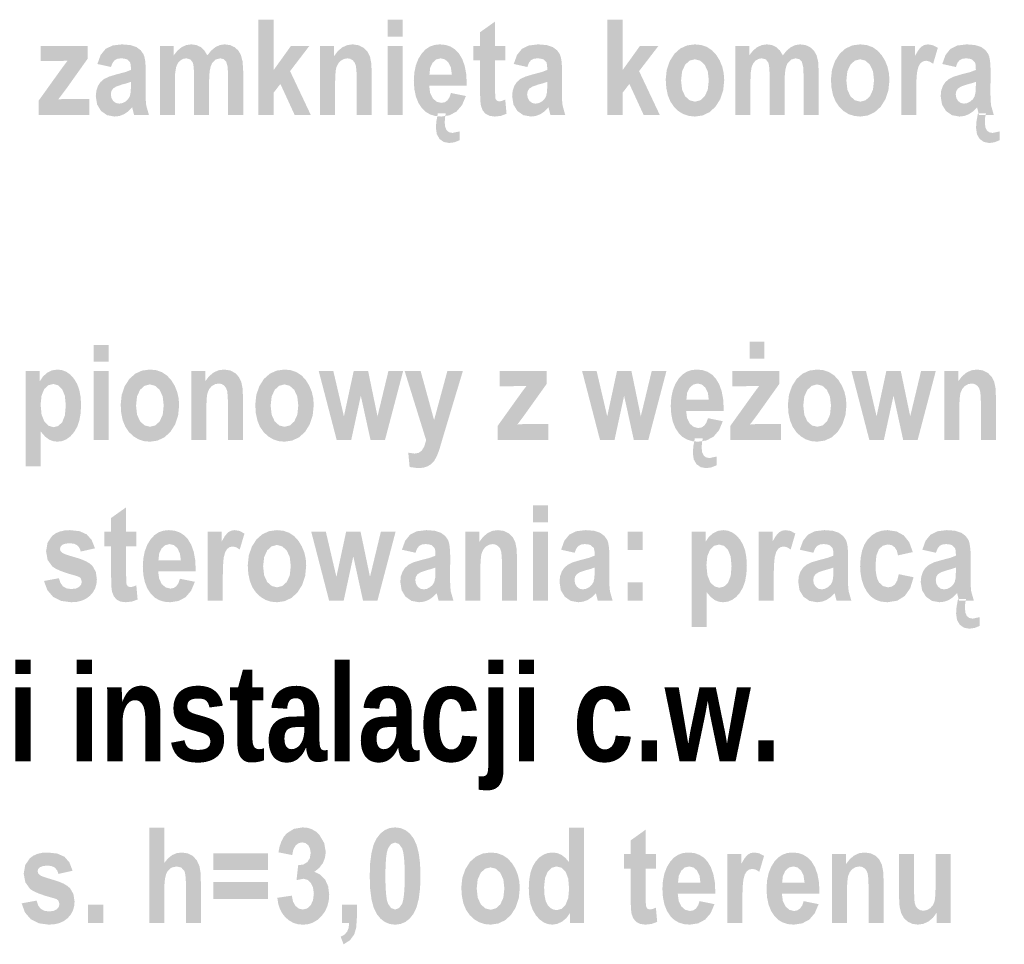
# Model space of a CAD drawing. Header units: millimetres. Extents: x -2626 to 2068, y -6169 to 7214.
# Tile 123 of 144: x -34 to 120, y -4641 to -4496. Entities that reach past the tile are written whole.
import ezdxf

# ---------------------------------------------------------------- set-up
doc = ezdxf.new("R2010")
doc.units = ezdxf.units.MM
doc.layers.get('0').update_dxf_attribs({"color": 252})

msp = doc.modelspace()

# ---------------------------------------------------------------- hatches: boundary and pattern name
h = msp.add_hatch(color=7)
h.dxf.hatch_style = 2
h.paths.add_polyline_path([(3.14, -4510.98), (3.14, -4496.03), (5.5, -4496.03), (5.5, -4503.96), (8.24, -4500.14), (11.13, -4500.14), (8.1, -4504.1), (11.35, -4510.98), (8.82, -4510.98), (6.58, -4506.11), (5.5, -4507.51), (5.5, -4510.98)])
h = msp.add_hatch(color=7)
h.paths.add_polyline_path([(23.4, -4498.68), (23.4, -4496.03), (25.75, -4496.03), (25.75, -4498.68)])
h.paths.add_polyline_path([(23.4, -4510.98), (23.4, -4500.14), (25.75, -4500.14), (25.75, -4510.98)])
h = msp.add_hatch(color=7)
h.dxf.hatch_style = 2
h.paths.add_polyline_path([(41.88, -4500.14), (41.88, -4502.43), (40.27, -4502.43), (40.27, -4506.8), (40.29, -4507.92), (40.34, -4508.44), (40.56, -4508.75), (40.93, -4508.85), (41.32, -4508.78), (41.87, -4508.57), (42.07, -4510.79), (41.2, -4511.12), (40.22, -4511.23), (39.41, -4511.12), (38.78, -4510.8), (38.33, -4510.28), (38.06, -4509.56), (38, -4509.19), (37.95, -4508.66), (37.93, -4507.99), (37.92, -4507.15), (37.92, -4502.43), (36.84, -4502.43), (36.84, -4500.14), (37.92, -4500.14), (37.92, -4497.99), (40.27, -4496.32), (40.27, -4500.14)])
h = msp.add_hatch(color=7)
h.dxf.hatch_style = 2
h.paths.add_polyline_path([(57.91, -4510.98), (57.91, -4496.03), (60.27, -4496.03), (60.27, -4503.96), (63.01, -4500.14), (65.91, -4500.14), (62.87, -4504.1), (66.12, -4510.98), (63.59, -4510.98), (61.35, -4506.11), (60.27, -4507.51), (60.27, -4510.98)])
h = msp.add_hatch(color=7)
h.dxf.hatch_style = 2
h.paths.add_polyline_path([(-31.36, -4510.98), (-31.36, -4508.74), (-28.02, -4504.08), (-27.31, -4503.11), (-26.82, -4502.46), (-27.9, -4502.5), (-31.03, -4502.52), (-31.03, -4500.14), (-23.68, -4500.14), (-23.68, -4502.17), (-27.08, -4506.95), (-28.28, -4508.53), (-27.48, -4508.48), (-27.06, -4508.46), (-23.42, -4508.46), (-23.42, -4510.98)])
h = msp.add_hatch(color=7)
h.paths.add_polyline_path([(-20.01, -4503.45), (-22.14, -4502.98), (-21.63, -4501.57), (-20.86, -4500.62), (-19.77, -4500.08), (-18.29, -4499.9), (-16.98, -4500.01), (-16.02, -4500.32), (-15.35, -4500.82), (-14.9, -4501.46), (-14.75, -4501.89), (-14.64, -4502.47), (-14.58, -4503.2), (-14.56, -4504.07), (-14.58, -4507.42), (-14.55, -4508.65), (-14.47, -4509.52), (-14.05, -4510.98), (-16.38, -4510.98), (-16.68, -4509.79), (-17.31, -4510.42), (-17.97, -4510.87), (-18.68, -4511.14), (-19.44, -4511.23), (-20.62, -4511.01), (-21.56, -4510.36), (-22.18, -4509.34), (-22.39, -4508.03), (-22.3, -4507.17), (-22.05, -4506.43), (-21.65, -4505.82), (-21.1, -4505.34), (-20.3, -4504.96), (-19.14, -4504.61), (-17.76, -4504.25), (-16.87, -4503.91), (-16.9, -4503.17), (-17, -4502.73), (-17.46, -4502.27), (-17.88, -4502.14), (-18.43, -4502.09), (-18.99, -4502.17), (-19.42, -4502.38), (-19.75, -4502.79)])
h.paths.add_polyline_path([(-16.87, -4505.78), (-17.44, -4505.98), (-18.26, -4506.2), (-19.17, -4506.51), (-19.69, -4506.84), (-19.95, -4507.24), (-20.03, -4507.74), (-19.94, -4508.31), (-19.66, -4508.78), (-19.24, -4509.1), (-18.72, -4509.2), (-18.22, -4509.12), (-17.73, -4508.87), (-17.32, -4508.49), (-17.05, -4508.05), (-16.91, -4507.39), (-16.87, -4506.35)])
h = msp.add_hatch(color=7)
h.dxf.hatch_style = 2
h.paths.add_polyline_path([(-12.33, -4500.14), (-10.17, -4500.14), (-10.17, -4501.63), (-9.56, -4500.87), (-8.9, -4500.33), (-8.18, -4500.01), (-7.39, -4499.9), (-6.6, -4500.01), (-5.91, -4500.33), (-5.34, -4500.87), (-4.89, -4501.63), (-4.27, -4500.87), (-3.62, -4500.33), (-2.92, -4500.01), (-2.17, -4499.9), (-1.33, -4500.01), (-0.61, -4500.34), (-0.03, -4500.86), (0.39, -4501.58), (0.65, -4502.6), (0.74, -4504.05), (0.74, -4510.98), (-1.62, -4510.98), (-1.62, -4504.79), (-1.7, -4503.44), (-1.91, -4502.63), (-2.29, -4502.23), (-2.87, -4502.09), (-3.58, -4502.28), (-4.13, -4502.84), (-4.34, -4503.31), (-4.49, -4503.95), (-4.58, -4504.77), (-4.61, -4505.78), (-4.61, -4510.98), (-6.97, -4510.98), (-6.97, -4505.04), (-6.98, -4504.24), (-7.02, -4503.59), (-7.08, -4503.1), (-7.16, -4502.77), (-7.55, -4502.26), (-8.19, -4502.09), (-8.69, -4502.18), (-9.15, -4502.44), (-9.53, -4502.87), (-9.78, -4503.46), (-9.93, -4504.36), (-9.98, -4505.71), (-9.98, -4510.98), (-12.33, -4510.98)])
h = msp.add_hatch(color=7)
h.dxf.hatch_style = 2
h.paths.add_polyline_path([(20.91, -4510.98), (18.55, -4510.98), (18.55, -4505.45), (18.52, -4504.07), (18.42, -4503.24), (18.23, -4502.75), (17.93, -4502.39), (17.54, -4502.17), (17.11, -4502.09), (16.54, -4502.19), (16.04, -4502.48), (15.63, -4502.93), (15.36, -4503.53), (15.28, -4503.94), (15.22, -4504.5), (15.18, -4505.21), (15.17, -4506.07), (15.17, -4510.98), (12.81, -4510.98), (12.81, -4500.14), (15, -4500.14), (15, -4501.74), (15.61, -4500.94), (16.31, -4500.36), (17.07, -4500.02), (17.92, -4499.9), (18.87, -4500.04), (19.66, -4500.44), (20.26, -4501.05), (20.64, -4501.81), (20.84, -4502.84), (20.91, -4504.25)])
h = msp.add_hatch(color=7)
h.paths.add_polyline_path([(33.35, -4507.53), (35.69, -4508.01), (35.09, -4509.43), (34.23, -4510.43), (33.13, -4511.03), (31.82, -4511.23), (30.89, -4511.14), (30.08, -4510.9), (29.37, -4510.48), (28.78, -4509.91), (28.23, -4509.07), (27.84, -4508.07), (27.6, -4506.92), (27.52, -4505.62), (27.6, -4504.33), (27.84, -4503.18), (28.24, -4502.16), (28.79, -4501.28), (29.37, -4500.68), (30.03, -4500.25), (30.77, -4499.99), (31.59, -4499.9), (32.49, -4499.99), (33.29, -4500.25), (33.99, -4500.69), (34.58, -4501.31), (35.12, -4502.21), (35.51, -4503.3), (35.75, -4504.59), (35.82, -4506.06), (35.81, -4506.39), (29.93, -4506.39), (30.08, -4507.53), (30.5, -4508.38), (31.11, -4508.91), (31.84, -4509.08), (32.36, -4508.99), (32.79, -4508.7), (33.12, -4508.21)])
h.paths.add_polyline_path([(33.49, -4504.63), (33.33, -4503.53), (32.94, -4502.73), (32.39, -4502.25), (31.73, -4502.09), (31.04, -4502.26), (30.48, -4502.76), (30.09, -4503.56), (29.97, -4504.63)])
h.paths.add_polyline_path([(31.29, -4510.72), (32.54, -4510.72), (32.41, -4511.37), (32.37, -4512.18), (32.45, -4512.91), (32.69, -4513.41), (33.07, -4513.7), (33.58, -4513.8), (34.71, -4513.56), (34.71, -4514.94), (33.88, -4515.27), (33.07, -4515.38), (32.22, -4515.22), (31.56, -4514.75), (31.13, -4514), (30.98, -4513), (31.06, -4511.98)])
h = msp.add_hatch(color=7)
h.paths.add_polyline_path([(45.33, -4503.45), (43.2, -4502.98), (43.71, -4501.57), (44.47, -4500.62), (45.56, -4500.08), (47.04, -4499.9), (48.35, -4500.01), (49.31, -4500.32), (49.99, -4500.82), (50.44, -4501.46), (50.58, -4501.89), (50.69, -4502.47), (50.75, -4503.2), (50.77, -4504.07), (50.75, -4507.42), (50.78, -4508.65), (50.87, -4509.52), (51.28, -4510.98), (48.96, -4510.98), (48.65, -4509.79), (48.03, -4510.42), (47.36, -4510.87), (46.65, -4511.14), (45.9, -4511.23), (44.72, -4511.01), (43.77, -4510.36), (43.15, -4509.34), (42.95, -4508.03), (43.03, -4507.17), (43.28, -4506.43), (43.69, -4505.82), (44.23, -4505.34), (45.03, -4504.96), (46.19, -4504.61), (47.58, -4504.25), (48.47, -4503.91), (48.43, -4503.17), (48.34, -4502.73), (47.87, -4502.27), (47.46, -4502.14), (46.91, -4502.09), (46.34, -4502.17), (45.91, -4502.38), (45.58, -4502.79)])
h.paths.add_polyline_path([(48.47, -4505.78), (47.89, -4505.98), (47.07, -4506.2), (46.17, -4506.51), (45.64, -4506.84), (45.39, -4507.24), (45.3, -4507.74), (45.4, -4508.31), (45.68, -4508.78), (46.1, -4509.1), (46.61, -4509.2), (47.11, -4509.12), (47.6, -4508.87), (48.02, -4508.49), (48.28, -4508.05), (48.42, -4507.39), (48.47, -4506.35)])
h = msp.add_hatch(color=7)
h.paths.add_polyline_path([(67.05, -4505.41), (67.21, -4503.89), (67.69, -4502.51), (68.42, -4501.37), (69.34, -4500.55), (70.42, -4500.06), (71.64, -4499.9), (72.65, -4500.01), (73.55, -4500.32), (74.33, -4500.85), (75, -4501.58), (75.54, -4502.46), (75.92, -4503.4), (76.15, -4504.42), (76.23, -4505.5), (76.07, -4507.09), (75.59, -4508.52), (74.85, -4509.7), (73.91, -4510.55), (72.83, -4511.06), (71.64, -4511.23), (70.7, -4511.13), (69.83, -4510.85), (69.05, -4510.38), (68.36, -4509.72), (67.79, -4508.88), (67.38, -4507.89), (67.14, -4506.73)])
h.paths.add_polyline_path([(69.46, -4505.56), (69.62, -4507.01), (70.1, -4508.05), (70.81, -4508.68), (71.66, -4508.89), (72.48, -4508.68), (73.18, -4508.04), (73.65, -4507), (73.81, -4505.54), (73.65, -4504.12), (73.16, -4503.09), (72.46, -4502.45), (71.62, -4502.24), (70.8, -4502.45), (70.1, -4503.09), (69.62, -4504.13)])
h = msp.add_hatch(color=7)
h.dxf.hatch_style = 2
h.paths.add_polyline_path([(77.98, -4500.14), (80.15, -4500.14), (80.15, -4501.63), (80.76, -4500.87), (81.42, -4500.33), (82.14, -4500.01), (82.92, -4499.9), (83.72, -4500.01), (84.4, -4500.33), (84.97, -4500.87), (85.43, -4501.63), (86.04, -4500.87), (86.7, -4500.33), (87.4, -4500.01), (88.15, -4499.9), (88.99, -4500.01), (89.71, -4500.34), (90.29, -4500.86), (90.71, -4501.58), (90.97, -4502.6), (91.05, -4504.05), (91.05, -4510.98), (88.69, -4510.98), (88.69, -4504.79), (88.62, -4503.44), (88.41, -4502.63), (88.03, -4502.23), (87.45, -4502.09), (86.74, -4502.28), (86.18, -4502.84), (85.97, -4503.31), (85.82, -4503.95), (85.74, -4504.77), (85.71, -4505.78), (85.71, -4510.98), (83.35, -4510.98), (83.35, -4505.04), (83.34, -4504.24), (83.3, -4503.59), (83.24, -4503.1), (83.16, -4502.77), (82.77, -4502.26), (82.13, -4502.09), (81.62, -4502.18), (81.16, -4502.44), (80.79, -4502.87), (80.53, -4503.46), (80.39, -4504.36), (80.34, -4505.71), (80.34, -4510.98), (77.98, -4510.98)])
h = msp.add_hatch(color=7)
h.paths.add_polyline_path([(92.98, -4505.41), (93.14, -4503.89), (93.62, -4502.51), (94.35, -4501.37), (95.27, -4500.55), (96.35, -4500.06), (97.57, -4499.9), (98.58, -4500.01), (99.48, -4500.32), (100.26, -4500.85), (100.93, -4501.58), (101.47, -4502.46), (101.85, -4503.4), (102.08, -4504.42), (102.16, -4505.5), (102, -4507.09), (101.52, -4508.52), (100.78, -4509.7), (99.84, -4510.55), (98.76, -4511.06), (97.58, -4511.23), (96.63, -4511.13), (95.76, -4510.85), (94.99, -4510.38), (94.29, -4509.72), (93.72, -4508.88), (93.31, -4507.89), (93.07, -4506.73)])
h.paths.add_polyline_path([(95.4, -4505.56), (95.56, -4507.01), (96.04, -4508.05), (96.74, -4508.68), (97.59, -4508.89), (98.41, -4508.68), (99.11, -4508.04), (99.58, -4507), (99.74, -4505.54), (99.58, -4504.12), (99.09, -4503.09), (98.39, -4502.45), (97.55, -4502.24), (96.73, -4502.45), (96.03, -4503.09), (95.55, -4504.13)])
h = msp.add_hatch(color=7)
h.dxf.hatch_style = 2
h.paths.add_polyline_path([(106.36, -4510.98), (104, -4510.98), (104, -4500.14), (106.18, -4500.14), (106.18, -4501.68), (106.71, -4500.79), (107.18, -4500.25), (107.66, -4499.99), (108.21, -4499.9), (109, -4500.04), (109.75, -4500.44), (109.02, -4502.94), (108.45, -4502.59), (107.92, -4502.47), (107.46, -4502.56), (107.05, -4502.83), (106.73, -4503.34), (106.52, -4504.14), (106.45, -4504.72), (106.4, -4505.49), (106.37, -4506.46), (106.36, -4507.63)])
h = msp.add_hatch(color=7)
h.paths.add_polyline_path([(112.58, -4503.45), (110.45, -4502.98), (110.96, -4501.57), (111.72, -4500.62), (112.81, -4500.08), (114.29, -4499.9), (115.61, -4500.01), (116.57, -4500.32), (117.24, -4500.82), (117.69, -4501.46), (117.84, -4501.89), (117.94, -4502.47), (118.01, -4503.2), (118.03, -4504.07), (118.01, -4507.42), (118.03, -4508.65), (118.12, -4509.52), (118.54, -4510.98), (116.21, -4510.98), (115.91, -4509.79), (115.28, -4510.42), (114.61, -4510.87), (113.9, -4511.14), (113.15, -4511.23), (111.97, -4511.01), (111.03, -4510.36), (110.41, -4509.34), (110.2, -4508.03), (110.28, -4507.17), (110.54, -4506.43), (110.94, -4505.82), (111.49, -4505.34), (112.28, -4504.96), (113.44, -4504.61), (114.83, -4504.25), (115.72, -4503.91), (115.69, -4503.17), (115.59, -4502.73), (115.12, -4502.27), (114.71, -4502.14), (114.16, -4502.09), (113.59, -4502.17), (113.16, -4502.38), (112.84, -4502.79)])
h.paths.add_polyline_path([(115.72, -4505.78), (115.15, -4505.98), (114.32, -4506.2), (113.42, -4506.51), (112.9, -4506.84), (112.64, -4507.24), (112.56, -4507.74), (112.65, -4508.31), (112.93, -4508.78), (113.35, -4509.1), (113.86, -4509.2), (114.36, -4509.12), (114.85, -4508.87), (115.27, -4508.49), (115.53, -4508.05), (115.67, -4507.39), (115.72, -4506.35)])
h.paths.add_polyline_path([(116.05, -4510.72), (117.31, -4510.72), (117.18, -4511.37), (117.14, -4512.18), (117.21, -4512.91), (117.45, -4513.41), (117.83, -4513.7), (118.35, -4513.8), (119.47, -4513.56), (119.47, -4514.94), (118.64, -4515.27), (117.83, -4515.38), (116.99, -4515.22), (116.32, -4514.75), (115.89, -4514), (115.75, -4513), (115.82, -4511.98)])
h = msp.add_hatch(color=7)
h.paths.add_polyline_path([(-22.74, -4549.71), (-22.74, -4547.06), (-20.38, -4547.06), (-20.38, -4549.71)])
h.paths.add_polyline_path([(-22.74, -4562.01), (-22.74, -4551.18), (-20.38, -4551.18), (-20.38, -4562.01)])
h = msp.add_hatch(color=7)
h.paths.add_polyline_path([(77.19, -4562.01), (77.19, -4559.78), (80.53, -4555.12), (81.24, -4554.14), (81.73, -4553.5), (80.65, -4553.54), (77.52, -4553.56), (77.52, -4551.18), (84.86, -4551.18), (84.86, -4553.21), (81.47, -4557.98), (80.27, -4559.57), (81.06, -4559.51), (81.48, -4559.5), (85.13, -4559.5), (85.13, -4562.01)])
h.paths.add_polyline_path([(80.23, -4549.25), (80.23, -4546.54), (82.54, -4546.54), (82.54, -4549.25)])
h = msp.add_hatch(color=7)
h.paths.add_polyline_path([(-33.37, -4551.18), (-31.18, -4551.18), (-31.18, -4552.77), (-30.66, -4552.01), (-30, -4551.43), (-29.24, -4551.06), (-28.41, -4550.94), (-27.68, -4551.03), (-27, -4551.3), (-26.37, -4551.75), (-25.8, -4552.39), (-25.32, -4553.19), (-24.98, -4554.14), (-24.77, -4555.24), (-24.7, -4556.49), (-24.77, -4557.81), (-24.98, -4558.97), (-25.32, -4559.95), (-25.81, -4560.78), (-26.38, -4561.43), (-27.01, -4561.89), (-27.69, -4562.17), (-28.43, -4562.26), (-29.11, -4562.17), (-29.74, -4561.92), (-30.36, -4561.44), (-31.02, -4560.68), (-31.02, -4566.14), (-33.37, -4566.14)])
h.paths.add_polyline_path([(-31.05, -4556.42), (-30.9, -4558.01), (-30.45, -4559.12), (-29.79, -4559.77), (-29.01, -4559.99), (-28.27, -4559.79), (-27.65, -4559.19), (-27.24, -4558.13), (-27.1, -4556.57), (-27.24, -4555.07), (-27.67, -4554.02), (-28.3, -4553.41), (-29.05, -4553.2), (-29.83, -4553.4), (-30.48, -4554), (-30.9, -4555.01)])
h = msp.add_hatch(color=7)
h.paths.add_polyline_path([(-18.48, -4556.44), (-18.33, -4554.93), (-17.85, -4553.55), (-17.12, -4552.41), (-16.2, -4551.59), (-15.12, -4551.1), (-13.9, -4550.94), (-12.89, -4551.04), (-11.99, -4551.36), (-11.21, -4551.88), (-10.54, -4552.62), (-10, -4553.49), (-9.62, -4554.44), (-9.39, -4555.45), (-9.31, -4556.54), (-9.47, -4558.13), (-9.95, -4559.56), (-10.69, -4560.74), (-11.63, -4561.58), (-12.71, -4562.09), (-13.89, -4562.26), (-14.84, -4562.17), (-15.71, -4561.88), (-16.48, -4561.41), (-17.18, -4560.75), (-17.75, -4559.92), (-18.16, -4558.92), (-18.4, -4557.76)])
h.paths.add_polyline_path([(-16.07, -4556.6), (-15.91, -4558.04), (-15.43, -4559.08), (-14.72, -4559.71), (-13.88, -4559.92), (-13.06, -4559.71), (-12.36, -4559.08), (-11.89, -4558.03), (-11.73, -4556.58), (-11.89, -4555.16), (-12.37, -4554.12), (-13.08, -4553.49), (-13.91, -4553.27), (-14.74, -4553.49), (-15.44, -4554.12), (-15.92, -4555.16)])
h = msp.add_hatch(color=7)
h.dxf.hatch_style = 2
h.paths.add_polyline_path([(0.71, -4562.01), (-1.65, -4562.01), (-1.65, -4556.49), (-1.68, -4555.1), (-1.78, -4554.27), (-1.97, -4553.79), (-2.28, -4553.43), (-2.66, -4553.2), (-3.1, -4553.13), (-3.66, -4553.23), (-4.17, -4553.52), (-4.58, -4553.97), (-4.84, -4554.57), (-4.93, -4554.98), (-4.99, -4555.54), (-5.02, -4556.25), (-5.03, -4557.11), (-5.03, -4562.01), (-7.39, -4562.01), (-7.39, -4551.18), (-5.21, -4551.18), (-5.21, -4552.77), (-4.59, -4551.97), (-3.9, -4551.4), (-3.13, -4551.05), (-2.28, -4550.94), (-1.33, -4551.07), (-0.54, -4551.47), (0.06, -4552.09), (0.44, -4552.85), (0.64, -4553.88), (0.71, -4555.28)])
h = msp.add_hatch(color=7)
h.paths.add_polyline_path([(2.64, -4556.44), (2.8, -4554.93), (3.27, -4553.55), (4, -4552.41), (4.92, -4551.59), (6.01, -4551.1), (7.22, -4550.94), (8.24, -4551.04), (9.13, -4551.36), (9.92, -4551.88), (10.59, -4552.62), (11.12, -4553.49), (11.51, -4554.44), (11.74, -4555.45), (11.81, -4556.54), (11.65, -4558.13), (11.17, -4559.56), (10.44, -4560.74), (9.5, -4561.58), (8.41, -4562.09), (7.23, -4562.26), (6.28, -4562.17), (5.42, -4561.88), (4.64, -4561.41), (3.95, -4560.75), (3.37, -4559.92), (2.97, -4558.92), (2.72, -4557.76)])
h.paths.add_polyline_path([(5.05, -4556.6), (5.21, -4558.04), (5.69, -4559.08), (6.4, -4559.71), (7.24, -4559.92), (8.07, -4559.71), (8.76, -4559.08), (9.24, -4558.03), (9.39, -4556.58), (9.23, -4555.16), (8.75, -4554.12), (8.04, -4553.49), (7.21, -4553.27), (6.38, -4553.49), (5.69, -4554.12), (5.21, -4555.16)])
h = msp.add_hatch(color=7)
h.dxf.hatch_style = 2
h.paths.add_polyline_path([(15.42, -4562.01), (12.6, -4551.18), (14.89, -4551.18), (16.55, -4558.28), (18.08, -4551.18), (20.35, -4551.18), (21.82, -4558.28), (23.53, -4551.18), (25.84, -4551.18), (22.99, -4562.01), (20.73, -4562.01), (19.2, -4555.05), (17.69, -4562.01)])
h = msp.add_hatch(color=7)
h.dxf.hatch_style = 2
h.paths.add_polyline_path([(26.08, -4551.18), (28.59, -4551.18), (30.7, -4558.87), (32.78, -4551.18), (35.21, -4551.18), (32.08, -4561.6), (31.48, -4563.64), (31.08, -4564.63), (30.69, -4565.31), (30.24, -4565.78), (29.69, -4566.12), (29.01, -4566.34), (28.19, -4566.41), (26.86, -4566.24), (26.65, -4563.99), (27.64, -4564.13), (28.26, -4564.02), (28.75, -4563.68), (29.14, -4563.04), (29.46, -4562.04)])
h = msp.add_hatch(color=7)
h.dxf.hatch_style = 2
h.paths.add_polyline_path([(40.68, -4562.01), (40.68, -4559.78), (44.01, -4555.12), (44.72, -4554.14), (45.22, -4553.5), (44.14, -4553.54), (41, -4553.56), (41, -4551.18), (48.35, -4551.18), (48.35, -4553.21), (44.95, -4557.98), (43.76, -4559.57), (44.55, -4559.51), (44.97, -4559.5), (48.61, -4559.5), (48.61, -4562.01)])
h = msp.add_hatch(color=7)
h.dxf.hatch_style = 2
h.paths.add_polyline_path([(56.74, -4562.01), (53.93, -4551.18), (56.21, -4551.18), (57.87, -4558.28), (59.4, -4551.18), (61.67, -4551.18), (63.14, -4558.28), (64.85, -4551.18), (67.16, -4551.18), (64.31, -4562.01), (62.05, -4562.01), (60.52, -4555.05), (59.01, -4562.01)])
h = msp.add_hatch(color=7)
h.paths.add_polyline_path([(73.68, -4558.57), (76.01, -4559.05), (75.41, -4560.47), (74.55, -4561.47), (73.46, -4562.06), (72.15, -4562.26), (71.22, -4562.18), (70.4, -4561.93), (69.7, -4561.52), (69.11, -4560.94), (68.55, -4560.1), (68.16, -4559.11), (67.92, -4557.96), (67.84, -4556.66), (67.92, -4555.37), (68.16, -4554.22), (68.56, -4553.2), (69.12, -4552.31), (69.7, -4551.71), (70.36, -4551.28), (71.09, -4551.02), (71.91, -4550.94), (72.81, -4551.02), (73.61, -4551.29), (74.31, -4551.73), (74.9, -4552.34), (75.44, -4553.25), (75.83, -4554.34), (76.07, -4555.62), (76.15, -4557.1), (76.14, -4557.42), (70.25, -4557.42), (70.4, -4558.57), (70.82, -4559.42), (71.44, -4559.94), (72.17, -4560.12), (72.69, -4560.02), (73.11, -4559.73), (73.44, -4559.25)])
h.paths.add_polyline_path([(73.81, -4555.67), (73.66, -4554.56), (73.27, -4553.77), (72.71, -4553.29), (72.05, -4553.13), (71.37, -4553.3), (70.8, -4553.79), (70.41, -4554.6), (70.29, -4555.67)])
h.paths.add_polyline_path([(71.61, -4561.75), (72.87, -4561.75), (72.74, -4562.4), (72.69, -4563.22), (72.77, -4563.94), (73.01, -4564.44), (73.39, -4564.73), (73.91, -4564.83), (75.03, -4564.6), (75.03, -4565.97), (74.2, -4566.3), (73.39, -4566.41), (72.55, -4566.26), (71.88, -4565.79), (71.45, -4565.04), (71.31, -4564.04), (71.38, -4563.01)])
h = msp.add_hatch(color=7)
h.paths.add_polyline_path([(86.23, -4556.44), (86.39, -4554.93), (86.86, -4553.55), (87.59, -4552.41), (88.52, -4551.59), (89.6, -4551.1), (90.81, -4550.94), (91.83, -4551.04), (92.73, -4551.36), (93.51, -4551.88), (94.18, -4552.62), (94.71, -4553.49), (95.1, -4554.44), (95.33, -4555.45), (95.41, -4556.54), (95.25, -4558.13), (94.76, -4559.56), (94.03, -4560.74), (93.09, -4561.58), (92.01, -4562.09), (90.82, -4562.26), (89.87, -4562.17), (89.01, -4561.88), (88.23, -4561.41), (87.54, -4560.75), (86.97, -4559.92), (86.56, -4558.92), (86.31, -4557.76)])
h.paths.add_polyline_path([(88.64, -4556.6), (88.8, -4558.04), (89.28, -4559.08), (89.99, -4559.71), (90.84, -4559.92), (91.66, -4559.71), (92.35, -4559.08), (92.83, -4558.03), (92.99, -4556.58), (92.82, -4555.16), (92.34, -4554.12), (91.64, -4553.49), (90.8, -4553.27), (89.98, -4553.49), (89.28, -4554.12), (88.8, -4555.16)])
h = msp.add_hatch(color=7)
h.dxf.hatch_style = 2
h.paths.add_polyline_path([(99.01, -4562.01), (96.2, -4551.18), (98.48, -4551.18), (100.14, -4558.28), (101.67, -4551.18), (103.94, -4551.18), (105.42, -4558.28), (107.12, -4551.18), (109.43, -4551.18), (106.58, -4562.01), (104.32, -4562.01), (102.8, -4555.05), (101.28, -4562.01)])
h = msp.add_hatch(color=7)
h.dxf.hatch_style = 2
h.paths.add_polyline_path([(118.87, -4562.01), (116.52, -4562.01), (116.52, -4556.49), (116.48, -4555.1), (116.38, -4554.27), (116.2, -4553.79), (115.89, -4553.43), (115.5, -4553.2), (115.07, -4553.13), (114.51, -4553.23), (114, -4553.52), (113.59, -4553.97), (113.32, -4554.57), (113.24, -4554.98), (113.18, -4555.54), (113.14, -4556.25), (113.13, -4557.11), (113.13, -4562.01), (110.78, -4562.01), (110.78, -4551.18), (112.96, -4551.18), (112.96, -4552.77), (113.58, -4551.97), (114.27, -4551.4), (115.04, -4551.05), (115.89, -4550.94), (116.83, -4551.07), (117.62, -4551.47), (118.22, -4552.09), (118.6, -4552.85), (118.81, -4553.88), (118.87, -4555.28)])
h = msp.add_hatch(color=7)
h.dxf.hatch_style = 2
h.paths.add_polyline_path([(-16.02, -4576.38), (-16.02, -4578.67), (-17.63, -4578.67), (-17.63, -4583.03), (-17.61, -4584.15), (-17.56, -4584.68), (-17.34, -4584.98), (-16.97, -4585.09), (-16.58, -4585.02), (-16.03, -4584.81), (-15.83, -4587.03), (-16.7, -4587.35), (-17.68, -4587.46), (-18.49, -4587.36), (-19.12, -4587.04), (-19.57, -4586.51), (-19.84, -4585.8), (-19.9, -4585.43), (-19.95, -4584.9), (-19.97, -4584.22), (-19.98, -4583.39), (-19.98, -4578.67), (-21.06, -4578.67), (-21.06, -4576.38), (-19.98, -4576.38), (-19.98, -4574.23), (-17.63, -4572.56), (-17.63, -4576.38)])
h = msp.add_hatch(color=7)
h.paths.add_polyline_path([(46.2, -4574.91), (46.2, -4572.26), (48.56, -4572.26), (48.56, -4574.91)])
h.paths.add_polyline_path([(46.2, -4587.22), (46.2, -4576.38), (48.56, -4576.38), (48.56, -4587.22)])
h = msp.add_hatch(color=7)
h.dxf.hatch_style = 2
h.paths.add_polyline_path([(-30.52, -4584.12), (-28.17, -4583.69), (-27.93, -4584.43), (-27.54, -4584.97), (-26.99, -4585.28), (-26.27, -4585.39), (-25.53, -4585.31), (-25.01, -4585.06), (-24.69, -4584.69), (-24.59, -4584.22), (-24.77, -4583.65), (-25.06, -4583.47), (-25.54, -4583.3), (-26.85, -4582.92), (-27.91, -4582.55), (-28.69, -4582.19), (-29.22, -4581.84), (-29.95, -4580.81), (-30.19, -4579.46), (-29.96, -4578.1), (-29.24, -4577.05), (-28.7, -4576.65), (-28.06, -4576.37), (-27.31, -4576.2), (-26.45, -4576.14), (-24.92, -4576.31), (-23.8, -4576.82), (-23.03, -4577.7), (-22.52, -4579), (-24.74, -4579.5), (-24.95, -4578.93), (-25.31, -4578.52), (-25.79, -4578.28), (-26.41, -4578.2), (-27.15, -4578.26), (-27.65, -4578.45), (-27.92, -4578.74), (-28.01, -4579.1), (-27.93, -4579.42), (-27.68, -4579.69), (-27.42, -4579.83), (-26.99, -4580), (-26.38, -4580.19), (-25.59, -4580.42), (-24.68, -4580.71), (-23.93, -4581.03), (-23.34, -4581.38), (-22.91, -4581.76), (-22.39, -4582.68), (-22.22, -4583.85), (-22.29, -4584.6), (-22.49, -4585.28), (-22.83, -4585.9), (-23.3, -4586.44), (-23.89, -4586.89), (-24.58, -4587.21), (-25.37, -4587.4), (-26.27, -4587.46), (-27.84, -4587.25), (-29.09, -4586.61), (-29.99, -4585.56)])
h = msp.add_hatch(color=7)
h.paths.add_polyline_path([(-9.18, -4583.77), (-6.84, -4584.25), (-7.44, -4585.67), (-8.3, -4586.67), (-9.4, -4587.26), (-10.71, -4587.46), (-11.64, -4587.38), (-12.45, -4587.13), (-13.16, -4586.72), (-13.75, -4586.14), (-14.3, -4585.3), (-14.69, -4584.31), (-14.93, -4583.16), (-15.01, -4581.86), (-14.93, -4580.57), (-14.69, -4579.42), (-14.29, -4578.4), (-13.74, -4577.51), (-13.16, -4576.91), (-12.5, -4576.48), (-11.76, -4576.22), (-10.94, -4576.14), (-10.04, -4576.23), (-9.24, -4576.49), (-8.55, -4576.93), (-7.95, -4577.54), (-7.41, -4578.45), (-7.02, -4579.54), (-6.79, -4580.82), (-6.71, -4582.3), (-6.72, -4582.62), (-12.6, -4582.62), (-12.45, -4583.77), (-12.03, -4584.62), (-11.42, -4585.14), (-10.69, -4585.32), (-10.17, -4585.22), (-9.74, -4584.93), (-9.41, -4584.45)])
h.paths.add_polyline_path([(-9.04, -4580.87), (-9.2, -4579.77), (-9.59, -4578.97), (-10.14, -4578.49), (-10.8, -4578.33), (-11.49, -4578.5), (-12.05, -4578.99), (-12.44, -4579.8), (-12.56, -4580.87)])
h = msp.add_hatch(color=7)
h.dxf.hatch_style = 2
h.paths.add_polyline_path([(-2.46, -4587.22), (-4.81, -4587.22), (-4.81, -4576.38), (-2.63, -4576.38), (-2.63, -4577.92), (-2.1, -4577.02), (-1.63, -4576.49), (-1.15, -4576.23), (-0.6, -4576.14), (0.18, -4576.27), (0.94, -4576.68), (0.2, -4579.18), (-0.36, -4578.83), (-0.9, -4578.71), (-1.36, -4578.8), (-1.76, -4579.07), (-2.08, -4579.58), (-2.3, -4580.38), (-2.37, -4580.96), (-2.42, -4581.73), (-2.45, -4582.7), (-2.46, -4583.87)])
h = msp.add_hatch(color=7)
h.paths.add_polyline_path([(1.46, -4581.65), (1.62, -4580.13), (2.09, -4578.75), (2.82, -4577.61), (3.74, -4576.79), (4.83, -4576.3), (6.04, -4576.14), (7.05, -4576.24), (7.95, -4576.56), (8.74, -4577.08), (9.41, -4577.82), (9.94, -4578.69), (10.33, -4579.64), (10.56, -4580.65), (10.63, -4581.74), (10.47, -4583.33), (9.99, -4584.76), (9.25, -4585.94), (8.32, -4586.78), (7.23, -4587.29), (6.05, -4587.46), (5.1, -4587.37), (4.24, -4587.09), (3.46, -4586.61), (2.76, -4585.95), (2.19, -4585.12), (1.79, -4584.12), (1.54, -4582.96)])
h.paths.add_polyline_path([(3.87, -4581.8), (4.03, -4583.24), (4.51, -4584.28), (5.22, -4584.91), (6.06, -4585.12), (6.88, -4584.91), (7.58, -4584.28), (8.05, -4583.23), (8.21, -4581.78), (8.05, -4580.36), (7.57, -4579.32), (6.86, -4578.69), (6.03, -4578.47), (5.2, -4578.69), (4.51, -4579.32), (4.03, -4580.37)])
h = msp.add_hatch(color=7)
h.dxf.hatch_style = 2
h.paths.add_polyline_path([(14.23, -4587.22), (11.42, -4576.38), (13.71, -4576.38), (15.37, -4583.48), (16.9, -4576.38), (19.16, -4576.38), (20.64, -4583.48), (22.35, -4576.38), (24.66, -4576.38), (21.81, -4587.22), (19.55, -4587.22), (18.02, -4580.25), (16.51, -4587.22)])
h = msp.add_hatch(color=7)
h.paths.add_polyline_path([(27.78, -4579.69), (25.65, -4579.22), (26.16, -4577.81), (26.92, -4576.86), (28.01, -4576.32), (29.49, -4576.14), (30.81, -4576.24), (31.77, -4576.56), (32.44, -4577.05), (32.89, -4577.69), (33.04, -4578.13), (33.14, -4578.71), (33.21, -4579.44), (33.23, -4580.31), (33.21, -4583.65), (33.23, -4584.89), (33.32, -4585.76), (33.74, -4587.22), (31.41, -4587.22), (31.1, -4586.03), (30.48, -4586.66), (29.81, -4587.11), (29.1, -4587.37), (28.35, -4587.46), (27.17, -4587.25), (26.22, -4586.59), (25.61, -4585.58), (25.4, -4584.27), (25.48, -4583.41), (25.74, -4582.67), (26.14, -4582.06), (26.69, -4581.58), (27.48, -4581.19), (28.64, -4580.85), (30.03, -4580.49), (30.92, -4580.15), (30.89, -4579.4), (30.79, -4578.97), (30.32, -4578.51), (29.91, -4578.38), (29.36, -4578.33), (28.79, -4578.4), (28.36, -4578.62), (28.04, -4579.03)])
h.paths.add_polyline_path([(30.92, -4582.01), (30.35, -4582.21), (29.52, -4582.44), (28.62, -4582.74), (28.1, -4583.07), (27.84, -4583.47), (27.76, -4583.97), (27.85, -4584.55), (28.13, -4585.02), (28.55, -4585.34), (29.06, -4585.44), (29.56, -4585.36), (30.05, -4585.1), (30.47, -4584.73), (30.73, -4584.29), (30.87, -4583.63), (30.92, -4582.58)])
h = msp.add_hatch(color=7)
h.dxf.hatch_style = 2
h.paths.add_polyline_path([(43.71, -4587.22), (41.36, -4587.22), (41.36, -4581.69), (41.32, -4580.3), (41.22, -4579.47), (41.04, -4578.99), (40.73, -4578.63), (40.34, -4578.41), (39.91, -4578.33), (39.35, -4578.43), (38.84, -4578.72), (38.43, -4579.17), (38.17, -4579.77), (38.08, -4580.18), (38.02, -4580.74), (37.98, -4581.45), (37.97, -4582.31), (37.97, -4587.22), (35.62, -4587.22), (35.62, -4576.38), (37.8, -4576.38), (37.8, -4577.98), (38.42, -4577.17), (39.11, -4576.6), (39.88, -4576.25), (40.73, -4576.14), (41.67, -4576.27), (42.46, -4576.67), (43.06, -4577.29), (43.44, -4578.05), (43.65, -4579.08), (43.71, -4580.48)])
h = msp.add_hatch(color=7)
h.paths.add_polyline_path([(52.76, -4579.69), (50.63, -4579.22), (51.14, -4577.81), (51.91, -4576.86), (52.99, -4576.32), (54.48, -4576.14), (55.79, -4576.24), (56.75, -4576.56), (57.42, -4577.05), (57.87, -4577.69), (58.02, -4578.13), (58.12, -4578.71), (58.19, -4579.44), (58.21, -4580.31), (58.19, -4583.65), (58.22, -4584.89), (58.3, -4585.76), (58.72, -4587.22), (56.39, -4587.22), (56.09, -4586.03), (55.46, -4586.66), (54.79, -4587.11), (54.08, -4587.37), (53.33, -4587.46), (52.15, -4587.25), (51.21, -4586.59), (50.59, -4585.58), (50.38, -4584.27), (50.47, -4583.41), (50.72, -4582.67), (51.12, -4582.06), (51.67, -4581.58), (52.47, -4581.19), (53.63, -4580.85), (55.01, -4580.49), (55.9, -4580.15), (55.87, -4579.4), (55.77, -4578.97), (55.3, -4578.51), (54.89, -4578.38), (54.34, -4578.33), (53.78, -4578.4), (53.35, -4578.62), (53.02, -4579.03)])
h.paths.add_polyline_path([(55.9, -4582.01), (55.33, -4582.21), (54.51, -4582.44), (53.6, -4582.74), (53.08, -4583.07), (52.82, -4583.47), (52.74, -4583.97), (52.83, -4584.55), (53.11, -4585.02), (53.53, -4585.34), (54.04, -4585.44), (54.54, -4585.36), (55.04, -4585.1), (55.45, -4584.73), (55.71, -4584.29), (55.86, -4583.63), (55.9, -4582.58)])
h = msp.add_hatch(color=7)
h.paths.add_polyline_path([(61.06, -4579.25), (61.06, -4576.38), (63.42, -4576.38), (63.42, -4579.25)])
h.paths.add_polyline_path([(61.06, -4587.22), (61.06, -4584.35), (63.42, -4584.35), (63.42, -4587.22)])
h = msp.add_hatch(color=7)
h.paths.add_polyline_path([(71.11, -4576.38), (73.3, -4576.38), (73.3, -4577.98), (73.82, -4577.21), (74.48, -4576.63), (75.25, -4576.26), (76.07, -4576.14), (76.8, -4576.23), (77.48, -4576.5), (78.11, -4576.95), (78.69, -4577.59), (79.16, -4578.39), (79.51, -4579.34), (79.71, -4580.44), (79.78, -4581.7), (79.71, -4583.01), (79.51, -4584.17), (79.16, -4585.15), (78.68, -4585.98), (78.1, -4586.63), (77.47, -4587.09), (76.79, -4587.37), (76.06, -4587.46), (75.38, -4587.38), (74.75, -4587.12), (74.12, -4586.64), (73.47, -4585.88), (73.47, -4591.34), (71.11, -4591.34)])
h.paths.add_polyline_path([(73.44, -4581.62), (73.59, -4583.21), (74.03, -4584.32), (74.69, -4584.97), (75.48, -4585.19), (76.22, -4584.99), (76.83, -4584.39), (77.25, -4583.33), (77.38, -4581.77), (77.24, -4580.27), (76.82, -4579.22), (76.19, -4578.61), (75.43, -4578.4), (74.65, -4578.6), (74.01, -4579.21), (73.58, -4580.21)])
h = msp.add_hatch(color=7)
h.dxf.hatch_style = 2
h.paths.add_polyline_path([(84, -4587.22), (81.64, -4587.22), (81.64, -4576.38), (83.82, -4576.38), (83.82, -4577.92), (84.36, -4577.02), (84.83, -4576.49), (85.31, -4576.23), (85.85, -4576.14), (86.64, -4576.27), (87.39, -4576.68), (86.66, -4579.18), (86.09, -4578.83), (85.56, -4578.71), (85.1, -4578.8), (84.7, -4579.07), (84.38, -4579.58), (84.16, -4580.38), (84.09, -4580.96), (84.04, -4581.73), (84.01, -4582.7), (84, -4583.87)])
h = msp.add_hatch(color=7)
h.paths.add_polyline_path([(90.22, -4579.69), (88.09, -4579.22), (88.6, -4577.81), (89.37, -4576.86), (90.46, -4576.32), (91.94, -4576.14), (93.25, -4576.24), (94.21, -4576.56), (94.88, -4577.05), (95.33, -4577.69), (95.48, -4578.13), (95.59, -4578.71), (95.65, -4579.44), (95.67, -4580.31), (95.65, -4583.65), (95.68, -4584.89), (95.76, -4585.76), (96.18, -4587.22), (93.86, -4587.22), (93.55, -4586.03), (92.93, -4586.66), (92.26, -4587.11), (91.55, -4587.37), (90.8, -4587.46), (89.62, -4587.25), (88.67, -4586.59), (88.05, -4585.58), (87.85, -4584.27), (87.93, -4583.41), (88.18, -4582.67), (88.59, -4582.06), (89.13, -4581.58), (89.93, -4581.19), (91.09, -4580.85), (92.47, -4580.49), (93.37, -4580.15), (93.33, -4579.4), (93.24, -4578.97), (92.77, -4578.51), (92.36, -4578.38), (91.81, -4578.33), (91.24, -4578.4), (90.81, -4578.62), (90.48, -4579.03)])
h.paths.add_polyline_path([(93.37, -4582.01), (92.79, -4582.21), (91.97, -4582.44), (91.07, -4582.74), (90.54, -4583.07), (90.29, -4583.47), (90.2, -4583.97), (90.29, -4584.55), (90.58, -4585.02), (90.99, -4585.34), (91.51, -4585.44), (92.01, -4585.36), (92.5, -4585.1), (92.91, -4584.73), (93.18, -4584.29), (93.32, -4583.63), (93.37, -4582.58)])
h = msp.add_hatch(color=7)
h.dxf.hatch_style = 2
h.paths.add_polyline_path([(105.83, -4579.59), (103.51, -4580.1), (103.31, -4579.35), (102.98, -4578.82), (102.51, -4578.5), (101.91, -4578.39), (101.13, -4578.58), (100.51, -4579.13), (100.11, -4580.12), (99.98, -4581.6), (100.01, -4582.5), (100.11, -4583.25), (100.28, -4583.86), (100.51, -4584.33), (101.13, -4584.92), (101.93, -4585.12), (102.53, -4585.01), (103.02, -4584.67), (103.38, -4584.04), (103.63, -4583.06), (105.95, -4583.54), (105.42, -4585.26), (104.56, -4586.48), (103.37, -4587.22), (101.84, -4587.46), (100.82, -4587.36), (99.95, -4587.05), (99.21, -4586.53), (98.62, -4585.81), (98.15, -4584.94), (97.83, -4583.99), (97.63, -4582.95), (97.56, -4581.83), (97.64, -4580.52), (97.86, -4579.38), (98.23, -4578.4), (98.75, -4577.59), (99.39, -4576.96), (100.12, -4576.5), (100.95, -4576.23), (101.87, -4576.14), (103.28, -4576.35), (104.41, -4576.97), (105.26, -4578.03)])
h = msp.add_hatch(color=7)
h.paths.add_polyline_path([(109.45, -4579.69), (107.32, -4579.22), (107.83, -4577.81), (108.6, -4576.86), (109.69, -4576.32), (111.17, -4576.14), (112.48, -4576.24), (113.44, -4576.56), (114.11, -4577.05), (114.56, -4577.69), (114.71, -4578.13), (114.81, -4578.71), (114.88, -4579.44), (114.9, -4580.31), (114.88, -4583.65), (114.91, -4584.89), (114.99, -4585.76), (115.41, -4587.22), (113.08, -4587.22), (112.78, -4586.03), (112.15, -4586.66), (111.48, -4587.11), (110.77, -4587.37), (110.02, -4587.46), (108.84, -4587.25), (107.9, -4586.59), (107.28, -4585.58), (107.07, -4584.27), (107.16, -4583.41), (107.41, -4582.67), (107.81, -4582.06), (108.36, -4581.58), (109.16, -4581.19), (110.32, -4580.85), (111.7, -4580.49), (112.59, -4580.15), (112.56, -4579.4), (112.46, -4578.97), (112, -4578.51), (111.58, -4578.38), (111.03, -4578.33), (110.47, -4578.4), (110.04, -4578.62), (109.71, -4579.03)])
h.paths.add_polyline_path([(112.59, -4582.01), (112.02, -4582.21), (111.2, -4582.44), (110.29, -4582.74), (109.77, -4583.07), (109.51, -4583.47), (109.43, -4583.97), (109.52, -4584.55), (109.8, -4585.02), (110.22, -4585.34), (110.74, -4585.44), (111.23, -4585.36), (111.73, -4585.1), (112.14, -4584.73), (112.41, -4584.29), (112.55, -4583.63), (112.59, -4582.58)])
h.paths.add_polyline_path([(112.92, -4586.95), (114.18, -4586.95), (114.05, -4587.6), (114.01, -4588.42), (114.09, -4589.14), (114.32, -4589.64), (114.7, -4589.93), (115.22, -4590.03), (116.34, -4589.8), (116.34, -4591.17), (115.51, -4591.5), (114.7, -4591.61), (113.86, -4591.46), (113.2, -4590.99), (112.76, -4590.24), (112.62, -4589.24), (112.69, -4588.21)])
h = msp.add_hatch(color=7)
h.dxf.hatch_style = 2
h.paths.add_polyline_path([(-11.63, -4622.86), (-11.63, -4628.36), (-11.04, -4627.64), (-10.39, -4627.14), (-9.68, -4626.84), (-8.91, -4626.74), (-7.94, -4626.88), (-7.14, -4627.3), (-6.53, -4627.98), (-6.12, -4628.89), (-5.95, -4629.91), (-5.9, -4631.46), (-5.9, -4637.81), (-8.24, -4637.81), (-8.24, -4632.09), (-8.26, -4631.19), (-8.31, -4630.48), (-8.39, -4629.95), (-8.5, -4629.6), (-8.98, -4629.1), (-9.71, -4628.93), (-10.52, -4629.11), (-11.12, -4629.66), (-11.34, -4630.1), (-11.5, -4630.7), (-11.6, -4631.47), (-11.63, -4632.39), (-11.63, -4637.81), (-13.98, -4637.81), (-13.98, -4622.86)])
h = msp.add_hatch(color=7)
h.dxf.hatch_style = 2
h.paths.add_polyline_path([(6.1, -4633.85), (8.37, -4633.51), (8.56, -4634.45), (8.95, -4635.13), (9.48, -4635.55), (10.11, -4635.69), (10.77, -4635.53), (11.33, -4635.03), (11.7, -4634.24), (11.83, -4633.19), (11.7, -4632.22), (11.34, -4631.48), (10.81, -4631.01), (10.18, -4630.86), (9.11, -4631.07), (9.37, -4628.74), (10.18, -4628.62), (10.81, -4628.25), (11.2, -4627.63), (11.33, -4626.81), (11.23, -4626.12), (10.95, -4625.59), (10.52, -4625.26), (9.98, -4625.15), (9.43, -4625.28), (8.95, -4625.66), (8.61, -4626.28), (8.44, -4627.15), (6.27, -4626.71), (6.47, -4625.75), (6.76, -4624.94), (7.13, -4624.26), (7.58, -4623.73), (8.69, -4623.03), (10.05, -4622.8), (10.84, -4622.87), (11.55, -4623.1), (12.17, -4623.47), (12.71, -4623.99), (13.45, -4625.25), (13.7, -4626.63), (13.58, -4627.56), (13.25, -4628.4), (12.69, -4629.14), (11.92, -4629.77), (12.85, -4630.22), (13.6, -4630.99), (14.08, -4632.05), (14.24, -4633.34), (14.17, -4634.32), (13.94, -4635.21), (13.56, -4636.01), (13.03, -4636.73), (12.39, -4637.32), (11.69, -4637.74), (10.93, -4637.99), (10.12, -4638.07), (9.35, -4638), (8.63, -4637.79), (7.98, -4637.43), (7.39, -4636.94), (6.89, -4636.32), (6.51, -4635.6), (6.24, -4634.77)])
h = msp.add_hatch(color=7)
h.paths.add_polyline_path([(24.58, -4622.8), (25.42, -4622.9), (26.19, -4623.22), (26.87, -4623.75), (27.46, -4624.5), (27.94, -4625.51), (28.29, -4626.83), (28.5, -4628.48), (28.56, -4630.44), (28.5, -4632.4), (28.29, -4634.04), (27.94, -4635.36), (27.46, -4636.37), (26.87, -4637.11), (26.19, -4637.64), (25.43, -4637.96), (24.58, -4638.07), (23.74, -4637.96), (22.97, -4637.65), (22.29, -4637.12), (21.7, -4636.39), (21.21, -4635.38), (20.87, -4634.05), (20.66, -4632.39), (20.6, -4630.41), (20.66, -4628.46), (20.87, -4626.83), (21.21, -4625.5), (21.7, -4624.5), (22.29, -4623.75), (22.97, -4623.22), (23.73, -4622.9)])
h.paths.add_polyline_path([(24.58, -4625.17), (23.95, -4625.41), (23.47, -4626.1), (23.29, -4626.71), (23.16, -4627.64), (23.08, -4628.88), (23.06, -4630.44), (23.08, -4632), (23.16, -4633.24), (23.29, -4634.17), (23.47, -4634.78), (23.95, -4635.46), (24.58, -4635.69), (25.2, -4635.46), (25.69, -4634.78), (25.86, -4634.16), (25.99, -4633.23), (26.07, -4631.99), (26.1, -4630.44), (26.07, -4628.88), (25.99, -4627.64), (25.86, -4626.71), (25.69, -4626.1), (25.2, -4625.41)])
h = msp.add_hatch(color=7)
h.paths.add_polyline_path([(54.24, -4637.81), (52.04, -4637.81), (52.04, -4636.22), (51.46, -4637.03), (50.77, -4637.6), (50.02, -4637.94), (49.26, -4638.06), (48.54, -4637.97), (47.86, -4637.69), (47.24, -4637.23), (46.66, -4636.57), (46.18, -4635.75), (45.83, -4634.77), (45.63, -4633.63), (45.56, -4632.34), (45.63, -4631.03), (45.83, -4629.9), (46.17, -4628.94), (46.64, -4628.15), (47.21, -4627.53), (47.84, -4627.09), (48.54, -4626.82), (49.3, -4626.74), (50.02, -4626.83), (50.69, -4627.11), (51.31, -4627.59), (51.88, -4628.25), (51.88, -4622.86), (54.24, -4622.86)])
h.paths.add_polyline_path([(47.96, -4632.16), (48.03, -4633.45), (48.22, -4634.35), (48.52, -4634.98), (48.93, -4635.43), (49.42, -4635.7), (49.98, -4635.79), (50.7, -4635.58), (51.32, -4634.96), (51.75, -4633.91), (51.89, -4632.44), (51.75, -4630.83), (51.34, -4629.75), (50.7, -4629.13), (49.92, -4628.93), (49.17, -4629.13), (48.53, -4629.74), (48.11, -4630.75)])
h = msp.add_hatch(color=7)
h.dxf.hatch_style = 2
h.paths.add_polyline_path([(65.52, -4626.98), (65.52, -4629.26), (63.91, -4629.26), (63.91, -4633.63), (63.93, -4634.75), (63.99, -4635.27), (64.2, -4635.58), (64.57, -4635.68), (64.97, -4635.61), (65.51, -4635.41), (65.71, -4637.63), (64.84, -4637.95), (63.86, -4638.06), (63.06, -4637.95), (62.43, -4637.63), (61.97, -4637.11), (61.7, -4636.39), (61.64, -4636.02), (61.59, -4635.5), (61.57, -4634.82), (61.56, -4633.99), (61.56, -4629.26), (60.48, -4629.26), (60.48, -4626.98), (61.56, -4626.98), (61.56, -4624.83), (63.91, -4623.15), (63.91, -4626.98)])
h = msp.add_hatch(color=7)
h.dxf.hatch_style = 2
h.paths.add_polyline_path([(-34.03, -4634.72), (-31.67, -4634.29), (-31.44, -4635.03), (-31.05, -4635.56), (-30.49, -4635.88), (-29.77, -4635.99), (-29.04, -4635.91), (-28.51, -4635.66), (-28.2, -4635.29), (-28.09, -4634.81), (-28.28, -4634.25), (-28.56, -4634.06), (-29.04, -4633.9), (-30.36, -4633.52), (-31.41, -4633.15), (-32.2, -4632.79), (-32.72, -4632.44), (-33.45, -4631.41), (-33.7, -4630.06), (-33.46, -4628.7), (-32.74, -4627.64), (-32.21, -4627.25), (-31.57, -4626.96), (-30.82, -4626.79), (-29.96, -4626.74), (-28.42, -4626.91), (-27.3, -4627.41), (-26.53, -4628.3), (-26.03, -4629.6), (-28.24, -4630.1), (-28.46, -4629.53), (-28.81, -4629.12), (-29.3, -4628.88), (-29.92, -4628.79), (-30.66, -4628.86), (-31.15, -4629.05), (-31.43, -4629.33), (-31.52, -4629.69), (-31.43, -4630.02), (-31.18, -4630.28), (-30.93, -4630.42), (-30.49, -4630.59), (-29.88, -4630.79), (-29.09, -4631.02), (-28.19, -4631.31), (-27.44, -4631.63), (-26.85, -4631.98), (-26.42, -4632.36), (-25.9, -4633.27), (-25.72, -4634.45), (-25.79, -4635.2), (-25.99, -4635.88), (-26.33, -4636.5), (-26.8, -4637.04), (-27.39, -4637.49), (-28.08, -4637.81), (-28.88, -4638), (-29.77, -4638.06), (-31.34, -4637.85), (-32.59, -4637.21), (-33.5, -4636.16)])
h = msp.add_hatch(color=7)
h.paths.add_polyline_path([(-3.94, -4629.49), (-3.94, -4626.86), (4.64, -4626.86), (4.64, -4629.49)])
h.paths.add_polyline_path([(-3.94, -4634.02), (-3.94, -4631.38), (4.64, -4631.38), (4.64, -4634.02)])
h = msp.add_hatch(color=7)
h.paths.add_polyline_path([(34.97, -4632.24), (35.13, -4630.72), (35.61, -4629.35), (36.34, -4628.2), (37.26, -4627.39), (38.34, -4626.9), (39.56, -4626.74), (40.57, -4626.84), (41.47, -4627.16), (42.25, -4627.68), (42.92, -4628.41), (43.46, -4629.29), (43.84, -4630.24), (44.07, -4631.25), (44.15, -4632.34), (43.99, -4633.93), (43.51, -4635.36), (42.77, -4636.54), (41.83, -4637.38), (40.75, -4637.89), (39.57, -4638.06), (38.62, -4637.97), (37.75, -4637.68), (36.97, -4637.21), (36.28, -4636.55), (35.71, -4635.72), (35.3, -4634.72), (35.06, -4633.56)])
h.paths.add_polyline_path([(37.39, -4632.4), (37.55, -4633.84), (38.03, -4634.88), (38.73, -4635.51), (39.58, -4635.72), (40.4, -4635.51), (41.1, -4634.88), (41.57, -4633.83), (41.73, -4632.38), (41.57, -4630.96), (41.08, -4629.92), (40.38, -4629.28), (39.54, -4629.07), (38.72, -4629.28), (38.02, -4629.92), (37.54, -4630.96)])
h = msp.add_hatch(color=7)
h.paths.add_polyline_path([(72.37, -4634.37), (74.7, -4634.85), (74.1, -4636.27), (73.24, -4637.27), (72.14, -4637.86), (70.83, -4638.06), (69.9, -4637.98), (69.09, -4637.73), (68.39, -4637.32), (67.8, -4636.74), (67.24, -4635.9), (66.85, -4634.91), (66.61, -4633.76), (66.53, -4632.46), (66.61, -4631.17), (66.85, -4630.01), (67.25, -4629), (67.8, -4628.11), (68.38, -4627.51), (69.04, -4627.08), (69.78, -4626.82), (70.6, -4626.74), (71.5, -4626.82), (72.3, -4627.09), (73, -4627.53), (73.59, -4628.14), (74.13, -4629.04), (74.52, -4630.14), (74.76, -4631.42), (74.83, -4632.9), (74.82, -4633.22), (68.94, -4633.22), (69.09, -4634.36), (69.51, -4635.21), (70.12, -4635.74), (70.85, -4635.92), (71.37, -4635.82), (71.8, -4635.53), (72.13, -4635.05)])
h.paths.add_polyline_path([(72.5, -4631.47), (72.35, -4630.36), (71.96, -4629.57), (71.4, -4629.09), (70.74, -4628.93), (70.05, -4629.09), (69.49, -4629.59), (69.1, -4630.4), (68.98, -4631.47)])
h = msp.add_hatch(color=7)
h.dxf.hatch_style = 2
h.paths.add_polyline_path([(79.08, -4637.81), (76.73, -4637.81), (76.73, -4626.98), (78.91, -4626.98), (78.91, -4628.52), (79.44, -4627.62), (79.91, -4627.09), (80.39, -4626.82), (80.94, -4626.74), (81.72, -4626.87), (82.48, -4627.28), (81.74, -4629.77), (81.18, -4629.42), (80.64, -4629.31), (80.18, -4629.4), (79.78, -4629.67), (79.46, -4630.18), (79.25, -4630.98), (79.17, -4631.55), (79.12, -4632.33), (79.09, -4633.3), (79.08, -4634.47)])
h = msp.add_hatch(color=7)
h.paths.add_polyline_path([(88.7, -4634.37), (91.04, -4634.85), (90.44, -4636.27), (89.58, -4637.27), (88.48, -4637.86), (87.17, -4638.06), (86.24, -4637.98), (85.43, -4637.73), (84.72, -4637.32), (84.13, -4636.74), (83.58, -4635.9), (83.19, -4634.91), (82.95, -4633.76), (82.87, -4632.46), (82.95, -4631.17), (83.19, -4630.01), (83.59, -4629), (84.14, -4628.11), (84.72, -4627.51), (85.38, -4627.08), (86.12, -4626.82), (86.94, -4626.74), (87.84, -4626.82), (88.64, -4627.09), (89.33, -4627.53), (89.93, -4628.14), (90.47, -4629.04), (90.86, -4630.14), (91.1, -4631.42), (91.17, -4632.9), (91.16, -4633.22), (85.28, -4633.22), (85.43, -4634.36), (85.85, -4635.21), (86.46, -4635.74), (87.19, -4635.92), (87.71, -4635.82), (88.14, -4635.53), (88.47, -4635.05)])
h.paths.add_polyline_path([(88.84, -4631.47), (88.68, -4630.36), (88.29, -4629.57), (87.74, -4629.09), (87.08, -4628.93), (86.39, -4629.09), (85.83, -4629.59), (85.44, -4630.4), (85.32, -4631.47)])
h = msp.add_hatch(color=7)
h.dxf.hatch_style = 2
h.paths.add_polyline_path([(101.24, -4637.81), (98.89, -4637.81), (98.89, -4632.29), (98.85, -4630.9), (98.75, -4630.07), (98.56, -4629.58), (98.26, -4629.23), (97.87, -4629), (97.44, -4628.93), (96.88, -4629.03), (96.37, -4629.31), (95.96, -4629.77), (95.69, -4630.37), (95.61, -4630.78), (95.55, -4631.34), (95.51, -4632.05), (95.5, -4632.91), (95.5, -4637.81), (93.15, -4637.81), (93.15, -4626.98), (95.33, -4626.98), (95.33, -4628.57), (95.95, -4627.77), (96.64, -4627.2), (97.41, -4626.85), (98.26, -4626.74), (99.2, -4626.87), (99.99, -4627.27), (100.59, -4627.88), (100.97, -4628.65), (101.17, -4629.68), (101.24, -4631.08)])
h = msp.add_hatch(color=7)
h.dxf.hatch_style = 2
h.paths.add_polyline_path([(109.56, -4637.81), (109.56, -4636.19), (109, -4636.97), (108.28, -4637.57), (107.46, -4637.94), (106.62, -4638.06), (105.78, -4637.94), (105.04, -4637.6), (104.44, -4637.04), (104.01, -4636.29), (103.75, -4635.26), (103.67, -4633.83), (103.67, -4626.98), (106.02, -4626.98), (106.02, -4631.96), (106.03, -4632.93), (106.05, -4633.7), (106.08, -4634.28), (106.13, -4634.67), (106.3, -4635.18), (106.6, -4635.56), (107.01, -4635.8), (107.49, -4635.88), (108.06, -4635.77), (108.58, -4635.46), (109, -4634.99), (109.24, -4634.4), (109.31, -4633.98), (109.36, -4633.37), (109.39, -4632.56), (109.4, -4631.55), (109.4, -4626.98), (111.75, -4626.98), (111.75, -4637.81)])
h = msp.add_hatch(color=7)
h.dxf.hatch_style = 2
h.paths.add_polyline_path([(-23.59, -4637.81), (-23.59, -4634.95), (-21.23, -4634.95), (-21.23, -4637.81)])
h = msp.add_hatch(color=7)
h.dxf.hatch_style = 2
h.paths.add_polyline_path([(16.24, -4634.95), (18.58, -4634.95), (18.58, -4637), (18.48, -4638.52), (18.17, -4639.59), (17.51, -4640.5), (16.5, -4641.15), (16.04, -4639.96), (16.64, -4639.63), (17.04, -4639.19), (17.28, -4638.61), (17.37, -4637.81), (16.24, -4637.81)])

# ---------------------------------------------------------------- texts
at = {"color": 7, "insert": (-321.39, -4597.28), "char_height": 15.1338, "attachment_point": 1}
msp.add_mtext('{\\fArialNarrow-Bold,Bold|b0|i0|c0;    dla jednego obiegu grzewczego i instalacji c.w.}', dxfattribs=at)

doc.saveas('drawing.dxf')
